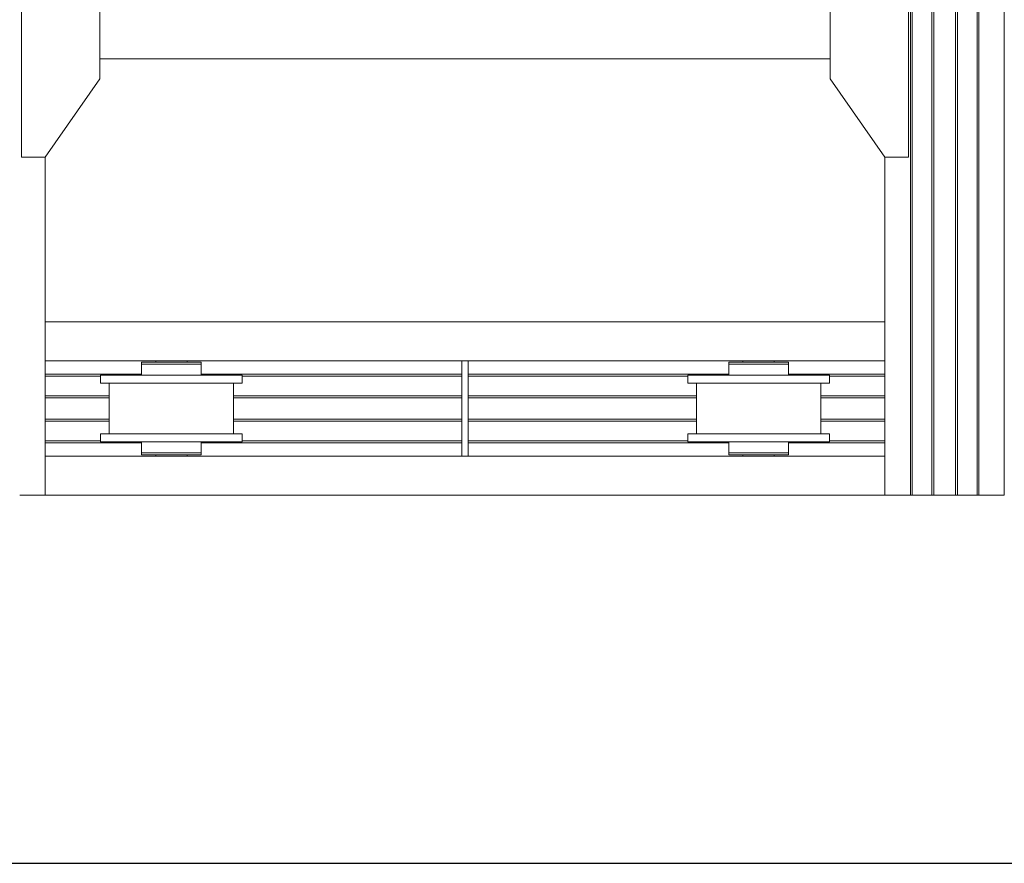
# Model space of a CAD drawing. Header units: millimetres. Extents: x 53056 to 116131, y -669674 to -625124.
# Tile 64 of 168: x 72585 to 75100, y -659743 to -657589. Entities that reach past the tile are written whole.
import ezdxf
from ezdxf.enums import TextEntityAlignment as Align

# ---------------------------------------------------------------- set-up
doc = ezdxf.new("R2010")
doc.units = ezdxf.units.MM
doc.header["$MEASUREMENT"] = 0
doc.linetypes.add('DGN Style 1', pattern=[536.199087, 0.892178, -535.306909])
doc.linetypes.add('DGN Style 2', pattern=[892.178182, 535.306909, -356.871273])
doc.layers.add('Main Cradle', color=7, linetype='Continuous', lineweight=0)
doc.layers.add('Main Cradle Rails', color=7, linetype='Continuous', lineweight=0)
doc.styles.add('Style-ENGINEERING', font='ENGINEERING.shx')
doc.styles.add('Style-ENGINEERING_0', font='ENGINEERING.shx')
doc.dimstyles.new('MetricMM', dxfattribs={"dimtxt": 3, "dimasz": 3, "dimexe": 1.5, "dimexo": 1.5, "dimgap": 1.5, "dimtad": 1, "dimdec": 0, "dimzin": 7, "dimtxsty": 'Style-ENGINEERING_0', "dimcen": 0.09, "dimclrd": 1, "dimclre": 1, "dimclrt": 7, "dimadec": 0, "dimazin": 3, "dimtfac": 1, "dimtdec": 0, "dimtofl": 0, "dimtmove": 0, "dimatfit": 3, "dimfxl": 1, "dimtzin": 7, "dimlwd": -1, "dimlwe": 0, "dimarcsym": 0})

# ---------------------------------------------------------------- blocks, each defined once
blk = doc.blocks.new('*D66')
at = {"color": 1, "linetype": 'Continuous', "lineweight": 0, "transparency": 16777216}
for p, q in [((-28071.5, -15188.9), (-28071.5, -16091)), ((13883.3, -15188.9), (13883.3, -16091))]:
    blk.add_line(p, q, dxfattribs=at)
at = {"color": 1, "linetype": 'Continuous', "transparency": 16777216}
blk.add_line((-28071.5, -16034.7), (13883.3, -16034.7), dxfattribs=at)
at = {"color": 1, "linetype": 'Continuous', "lineweight": 0, "transparency": 16777216}
blk.add_solid([(-27884, -16081.6), (-28071.5, -16034.7), (-27884, -15987.9)], dxfattribs=at)
at = {"color": 1, "linetype": 'Continuous', "lineweight": 0, "transparency": 16777216, "extrusion": (0, 0, -1)}
blk.add_solid([(-13695.8, -15987.9), (-13883.3, -16034.7), (-13695.8, -16081.6)], dxfattribs=at)
at = {"layer": 'Defpoints', "color": 7, "linetype": 'DGN Style 2', "lineweight": 0, "transparency": 16777216}
for p in [(-28071.5, -15095.2), (13883.3, -15095.2), (-7094.1, -16034.7), (13883.3, -16034.7)]:
    blk.add_point(p, dxfattribs=at)
at = {"color": 7, "linetype": 'Continuous', "lineweight": 0, "transparency": 16777216, "style": 'Style-ENGINEERING'}
blk.add_text('41 955', height=187.5, dxfattribs=at).set_placement((-7553.2, -15847.2), align=Align.MIDDLE_LEFT)
blk = doc.blocks.new('*U63')
at = {"color": 1, "linetype": 'Continuous'}
dim = blk.add_linear_dim(base=(13883.3, -16034.7), p1=(-28071.5, -15095.2), p2=(13883.3, -15095.2), text='\\FSTANDARD;<>', dimstyle='MetricMM', override={"dimtxt": 187.5, "dimasz": 187.5, "dimexe": 56.25, "dimexo": 93.75, "dimgap": 93.75}, dxfattribs=at)
dim.commit()
dim.dimension.update_dxf_attribs({"geometry": '*D66', "text_midpoint": (-7094.1, -16034.7)})
blk = doc.blocks.new('*U58')
at = {"color": 1, "linetype": 'Continuous'}
blk.add_blockref('*U63', (0, 0), dxfattribs=at)
blk = doc.blocks.new('*U55')
at = {"layer": 'Main Cradle', "color": 7, "linetype": 'Continuous', "lineweight": 0}
for p, q in [((-9733.8, -9136.6), (-9733.8, -11403.7)), ((-9729.1, -9136.6), (-9729.1, -11403.7)), ((-9678.8, -9136.6), (-9678.8, -11403.7)), ((-9673.8, -9136.6), (-9673.8, -11403.7)), ((-9618.8, -9136.6), (-9618.8, -11403.7)), ((-9613.8, -9136.6), (-9613.8, -11403.7)), ((-9563.4, -9136.6), (-9563.4, -11403.7)), ((-9558.8, -9136.6), (-9558.8, -11403.7)), ((-9493.9, -9136.6), (-9493.9, -11403.7)), ((-11485.4, -10289.4), (-11803.9, -10289.4)), ((-9938.7, -10289.4), (-11485.4, -10289.4)), ((-11943.9, -11403.7), (-11943.9, -10540.4)), ((-9798.7, -10540.4), (-9798.7, -11403.7)), ((-11485.4, -10960.7), (-11943.9, -10960.7)), ((-9798.7, -10960.7), (-11485.4, -10960.7)), ((-11943.9, -11060.7), (-11485.4, -11060.7)), ((-11661.3, -11063.7), (-11661.3, -11060.7)), ((-11581.3, -11060.7), (-11581.3, -11063.7)), ((-11567.4, -11063.7), (-11550.9, -11063.7)), ((-11550.9, -11063.7), (-11545.1, -11063.7)), ((-11485.4, -11060.7), (-10879.3, -11060.7)), ((-10863.3, -11060.7), (-9798.7, -11060.7)), ((-10161.3, -11063.7), (-10161.3, -11060.7)), ((-10081.3, -11060.7), (-10081.3, -11063.7)), ((-10067.4, -11063.7), (-10050.9, -11063.7)), ((-10050.9, -11063.7), (-10045.1, -11063.7)), ((-11551.9, -11097.2), (-11621.3, -11097.2)), ((-10121.3, -11097.2), (-10190.6, -11097.2)), ((-10051.9, -11097.2), (-10121.3, -11097.2)), ((-11780.3, -11247.2), (-11780.3, -11117.2)), ((-11453.8, -11117.2), (-11485.4, -11117.2)), ((-11462.3, -11117.2), (-11462.3, -11247.2)), ((-11440.1, -11117.2), (-11453.8, -11117.2)), ((-10280.3, -11247.2), (-10280.3, -11117.2)), ((-9962.3, -11117.2), (-9962.3, -11247.2)), ((-9940.1, -11117.2), (-9953.8, -11117.2)), ((-11551.9, -11247.2), (-11621.3, -11247.2)), ((-10060.4, -11247.2), (-10121.3, -11247.2)), ((-10051.9, -11247.2), (-10060.4, -11247.2)), ((-11550.9, -11267.2), (-11545.1, -11267.2)), ((-11453.8, -11267.2), (-11485.4, -11267.2)), ((-11440.1, -11267.2), (-11453.8, -11267.2)), ((-10050.9, -11267.2), (-10045.1, -11267.2)), ((-9940.1, -11267.2), (-9953.8, -11267.2)), ((-11943.9, -11303.7), (-11485.4, -11303.7)), ((-11661.3, -11303.7), (-11661.3, -11300.7)), ((-11650.4, -11295.7), (-11621.3, -11295.7)), ((-11584.3, -11300.7), (-11581.3, -11300.7)), ((-11581.3, -11300.7), (-11581.3, -11303.7)), ((-11567.4, -11295.7), (-11550.9, -11295.7)), ((-11550.9, -11295.7), (-11545.1, -11295.7)), ((-11485.4, -11303.7), (-10879.3, -11303.7)), ((-10863.3, -11303.7), (-9798.7, -11303.7)), ((-10161.3, -11303.7), (-10161.3, -11300.7)), ((-10158.7, -11300.7), (-10158.2, -11300.7)), ((-10150.4, -11295.7), (-10121.3, -11295.7)), ((-10093, -11300.7), (-10092.9, -11300.7)), ((-10092.9, -11300.7), (-10092.7, -11300.7)), ((-10092.7, -11300.7), (-10092.1, -11300.7)), ((-10092.1, -11300.7), (-10085.9, -11300.7)), ((-10085.9, -11300.7), (-10084.3, -11300.7)), ((-10084.3, -11300.7), (-10081.3, -11300.7)), ((-10081.3, -11300.7), (-10081.3, -11303.7)), ((-10067.4, -11295.7), (-10050.9, -11295.7)), ((-10050.9, -11295.7), (-10045.1, -11295.7)), ((-11485.4, -11403.7), (-11943.9, -11403.7)), ((-9798.7, -11403.7), (-11485.4, -11403.7))]:
    blk.add_line(p, q, dxfattribs=at)
at = {"layer": 'Main Cradle', "color": 7, "linetype": 'Continuous', "lineweight": 0, "flags": 128}
for points in [[(-11943.9, -10540.4), (-11803.9, -10340.4), (-11803.9, -9795.4), (-11943.8, -9595.4), (-12003.8, -9595.4), (-12003.9, -10540.4), (-11943.9, -10540.4)], [(-9798.7, -10540.4), (-9938.7, -10340.4), (-9938.7, -9795.4), (-9798.7, -9595.4), (-9738.7, -9595.4), (-9738.7, -10540.4), (-9798.7, -10540.4)], [(-11697.5, -11063.7), (-11697.5, -11063.7), (-11697.5, -11068.7), (-11697.5, -11068.7)], [(-11697.5, -11063.7), (-11691.7, -11063.7), (-11675.1, -11063.7), (-11650.4, -11063.7), (-11621.3, -11063.7), (-11592.1, -11063.7), (-11567.4, -11063.7)], [(-11567.4, -11068.7), (-11567.4, -11068.7), (-11550.9, -11068.7), (-11545.1, -11068.7), (-11545.1, -11063.7)], [(-10879.3, -11060.7), (-10863.3, -11060.7), (-10863.3, -11303.7), (-10879.3, -11303.7), (-10879.3, -11060.7)], [(-10197.5, -11063.7), (-10197.5, -11063.7), (-10197.5, -11068.7), (-10197.5, -11068.7)], [(-10197.5, -11063.7), (-10191.7, -11063.7), (-10175.1, -11063.7), (-10150.4, -11063.7), (-10121.3, -11063.7), (-10092.1, -11063.7), (-10067.4, -11063.7)], [(-10067.4, -11068.7), (-10067.4, -11068.7), (-10050.9, -11068.7), (-10045.1, -11068.7), (-10045.1, -11063.7)], [(-11697.5, -11068.7), (-11697.5, -11068.7), (-11697.5, -11097.2)], [(-11697.5, -11068.7), (-11691.7, -11068.7), (-11675.1, -11068.7), (-11650.4, -11068.7), (-11621.3, -11068.7), (-11621.3, -11068.7)], [(-11691.7, -11068.7), (-11691.7, -11068.7), (-11675.1, -11068.7)], [(-11621.3, -11068.7), (-11621.3, -11068.7), (-11592.1, -11068.7)], [(-11592.1, -11068.7), (-11592.1, -11068.7), (-11567.4, -11068.7)], [(-11545.1, -11097.2), (-11545.1, -11068.7), (-11545.1, -11068.7)], [(-10197.5, -11068.7), (-10197.5, -11068.7), (-10197.5, -11097.2)], [(-10197.5, -11068.7), (-10191.7, -11068.7), (-10175.1, -11068.7), (-10150.4, -11068.7), (-10121.3, -11068.7), (-10121.3, -11068.7)], [(-10191.7, -11068.7), (-10191.7, -11068.7), (-10175.1, -11068.7)], [(-10121.3, -11068.7), (-10121.3, -11068.7), (-10092.1, -11068.7), (-10067.4, -11068.7)], [(-10045.1, -11097.2), (-10045.1, -11068.7), (-10045.1, -11068.7)], [(-11560.4, -11117.2), (-11621.3, -11117.2), (-11690.6, -11117.2), (-11749.4, -11117.2), (-11788.7, -11117.2), (-11802.5, -11117.2), (-11802.5, -11097.2), (-11802.5, -11097.2)], [(-11621.3, -11097.2), (-11690.6, -11097.2), (-11749.4, -11097.2), (-11788.7, -11097.2), (-11802.5, -11097.2)], [(-11485.4, -11097.2), (-11493.1, -11097.2), (-11551.9, -11097.2)], [(-11440.1, -11097.2), (-11453.8, -11097.2), (-11485.4, -11097.2)], [(-11440.1, -11097.2), (-11440.1, -11097.2), (-11440.1, -11117.2)], [(-10182.1, -11117.2), (-10190.6, -11117.2), (-10249.4, -11117.2), (-10288.7, -11117.2), (-10302.5, -11117.2), (-10302.5, -11097.2), (-10302.5, -11097.2)], [(-10190.6, -11097.2), (-10190.6, -11097.2), (-10249.4, -11097.2), (-10288.7, -11097.2), (-10302.5, -11097.2)], [(-9940.1, -11097.2), (-9953.8, -11097.2), (-9993.1, -11097.2), (-10051.9, -11097.2)], [(-9940.1, -11097.2), (-9940.1, -11097.2), (-9940.1, -11117.2)], [(-11485.4, -11117.2), (-11493.1, -11117.2), (-11551.9, -11117.2), (-11560.4, -11117.2)], [(-9953.8, -11117.2), (-9993.1, -11117.2), (-10051.9, -11117.2), (-10121.3, -11117.2), (-10182.1, -11117.2)], [(-11621.3, -11267.2), (-11621.3, -11267.2), (-11690.6, -11267.2), (-11749.4, -11267.2), (-11788.7, -11267.2), (-11802.5, -11267.2), (-11802.5, -11247.2), (-11802.5, -11247.2)], [(-11621.3, -11247.2), (-11690.6, -11247.2), (-11749.4, -11247.2), (-11788.7, -11247.2), (-11802.5, -11247.2)], [(-11485.4, -11247.2), (-11493.1, -11247.2), (-11551.9, -11247.2)], [(-11440.1, -11247.2), (-11453.8, -11247.2), (-11485.4, -11247.2)], [(-11440.1, -11247.2), (-11440.1, -11247.2), (-11440.1, -11267.2)], [(-9953.8, -11267.2), (-9993.1, -11267.2), (-10051.9, -11267.2), (-10121.3, -11267.2), (-10190.6, -11267.2), (-10249.4, -11267.2), (-10288.7, -11267.2), (-10302.5, -11267.2), (-10302.5, -11247.2), (-10302.5, -11247.2)], [(-10121.3, -11247.2), (-10190.6, -11247.2), (-10249.4, -11247.2), (-10288.7, -11247.2), (-10302.5, -11247.2)], [(-9940.1, -11247.2), (-9953.8, -11247.2), (-9993.1, -11247.2), (-10051.9, -11247.2)], [(-9940.1, -11247.2), (-9940.1, -11247.2), (-9940.1, -11267.2)], [(-11697.5, -11267.2), (-11697.5, -11295.7), (-11691.7, -11295.7), (-11675.1, -11295.7), (-11650.4, -11295.7), (-11650.4, -11295.7)], [(-11691.7, -11267.2), (-11691.7, -11267.2), (-11692.4, -11267.2), (-11697.5, -11267.2), (-11697.5, -11267.2)], [(-11485.4, -11267.2), (-11493.1, -11267.2), (-11551.9, -11267.2), (-11621.3, -11267.2)], [(-11545.1, -11295.7), (-11545.1, -11295.7), (-11545.1, -11267.2)], [(-10197.5, -11267.2), (-10197.5, -11295.7), (-10191.7, -11295.7), (-10175.1, -11295.7), (-10150.4, -11295.7), (-10150.4, -11295.7)], [(-10191.7, -11267.2), (-10191.7, -11267.2), (-10192.4, -11267.2), (-10197.5, -11267.2), (-10197.5, -11267.2)], [(-10045.1, -11295.7), (-10045.1, -11295.7), (-10045.1, -11267.2)], [(-11697.5, -11295.7), (-11697.5, -11295.7), (-11697.5, -11300.7), (-11691.7, -11300.7), (-11675.1, -11300.7), (-11650.4, -11300.7), (-11621.3, -11300.7), (-11592.1, -11300.7), (-11567.4, -11300.7), (-11550.9, -11300.7), (-11545.1, -11300.7), (-11545.1, -11295.7)], [(-11691.7, -11295.7), (-11691.7, -11295.7), (-11675.1, -11295.7)], [(-11658.2, -11300.7), (-11658.2, -11300.7), (-11658.2, -11300.7), (-11658.2, -11300.7), (-11658.7, -11300.7), (-11661.3, -11300.7)], [(-11650.4, -11295.7), (-11650.4, -11295.7), (-11621.3, -11295.7)], [(-11621.3, -11295.7), (-11621.3, -11295.7), (-11592.1, -11295.7), (-11567.4, -11295.7)], [(-11592.1, -11300.7), (-11592.7, -11300.7), (-11592.9, -11300.7), (-11593, -11300.7)], [(-11584.3, -11300.7), (-11585.9, -11300.7), (-11592.1, -11300.7)], [(-10197.5, -11295.7), (-10197.5, -11295.7), (-10197.5, -11300.7), (-10191.7, -11300.7), (-10175.1, -11300.7), (-10150.4, -11300.7), (-10121.3, -11300.7), (-10092.1, -11300.7), (-10067.4, -11300.7), (-10050.9, -11300.7), (-10045.1, -11300.7), (-10045.1, -11295.7)], [(-10191.7, -11295.7), (-10191.7, -11295.7), (-10175.1, -11295.7)], [(-10161.3, -11300.7), (-10161.3, -11300.7), (-10158.7, -11300.7)], [(-10150.4, -11295.7), (-10150.4, -11295.7), (-10121.3, -11295.7)], [(-10121.3, -11295.7), (-10121.3, -11295.7), (-10092.1, -11295.7), (-10067.4, -11295.7)], [(-11943.9, -11403.7), (-11943.9, -11403.7), (-12008.8, -11403.7)], [(-9798.7, -11403.7), (-9798.7, -11403.7), (-9733.8, -11403.7)], [(-9733.8, -11403.7), (-9733.8, -11403.7), (-9733.4, -11403.7), (-9732.4, -11403.7), (-9730.9, -11403.7), (-9729.1, -11403.7), (-9678.8, -11403.7)], [(-9678.8, -11403.7), (-9678.8, -11403.7), (-9678.4, -11403.7), (-9677.3, -11403.7), (-9675.7, -11403.7), (-9673.8, -11403.7), (-9618.8, -11403.7), (-9616.8, -11403.7), (-9615.2, -11403.7), (-9614.1, -11403.7), (-9613.8, -11403.7), (-9613.8, -11403.7)], [(-9613.8, -11403.7), (-9563.4, -11403.7), (-9561.6, -11403.7), (-9560.1, -11403.7), (-9559.1, -11403.7), (-9558.8, -11403.7), (-9558.8, -11403.7)], [(-9558.8, -11403.7), (-9493.9, -11403.7), (-9493.9, -11403.7)]]:
    blk.add_lwpolyline(points, dxfattribs=at)
at = {"layer": 'Main Cradle Rails', "color": 7, "linetype": 'Continuous', "lineweight": 0}
for p, q in [((-11943.9, -11094.7), (-11697.5, -11094.7)), ((-11943.9, -11099.3), (-11802.5, -11099.3)), ((-11545.1, -11094.7), (-11485.4, -11094.7)), ((-11485.4, -11094.7), (-10879.3, -11094.7)), ((-11440.1, -11099.3), (-10879.3, -11099.3)), ((-10863.3, -11094.7), (-10197.5, -11094.7)), ((-10863.3, -11099.3), (-10302.5, -11099.3)), ((-10045.1, -11094.7), (-9798.7, -11094.7)), ((-9940.1, -11099.3), (-9798.7, -11099.3)), ((-11943.9, -11149.7), (-11780.3, -11149.7)), ((-11943.9, -11154.7), (-11780.3, -11154.7)), ((-11462.3, -11149.7), (-10879.3, -11149.7)), ((-11462.3, -11154.7), (-10879.3, -11154.7)), ((-10863.3, -11149.7), (-10280.3, -11149.7)), ((-10863.3, -11154.7), (-10280.3, -11154.7)), ((-9962.3, -11149.7), (-9798.7, -11149.7)), ((-9962.3, -11154.7), (-9798.7, -11154.7)), ((-11943.9, -11209.7), (-11780.3, -11209.7)), ((-11943.9, -11214.7), (-11780.3, -11214.7)), ((-11462.3, -11209.7), (-10879.3, -11209.7)), ((-11462.3, -11214.7), (-10879.3, -11214.7)), ((-10863.3, -11209.7), (-10280.3, -11209.7)), ((-10863.3, -11214.7), (-10280.3, -11214.7)), ((-9962.3, -11209.7), (-9798.7, -11209.7)), ((-9962.3, -11214.7), (-9798.7, -11214.7)), ((-11943.9, -11265.1), (-11802.5, -11265.1)), ((-11440.1, -11265.1), (-10879.3, -11265.1)), ((-10863.3, -11265.1), (-10302.5, -11265.1)), ((-9940.1, -11265.1), (-9798.7, -11265.1)), ((-11943.9, -11269.7), (-11697.5, -11269.7)), ((-11545.1, -11269.7), (-11485.4, -11269.7)), ((-11485.4, -11269.7), (-10879.3, -11269.7)), ((-10863.3, -11269.7), (-10197.5, -11269.7)), ((-10045.1, -11269.7), (-9798.7, -11269.7))]:
    blk.add_line(p, q, dxfattribs=at)
at = {"color": 1, "linetype": 'Continuous'}
blk.add_blockref('*U58', (1122.8, 3691.5), dxfattribs=at)

msp = doc.modelspace()

# ---------------------------------------------------------------- block references
at = {"color": 7, "linetype": 'DGN Style 1', "lineweight": 0}
msp.add_blockref('*U55', (84593.95, -647399.35), dxfattribs=at)

doc.saveas('drawing.dxf')
